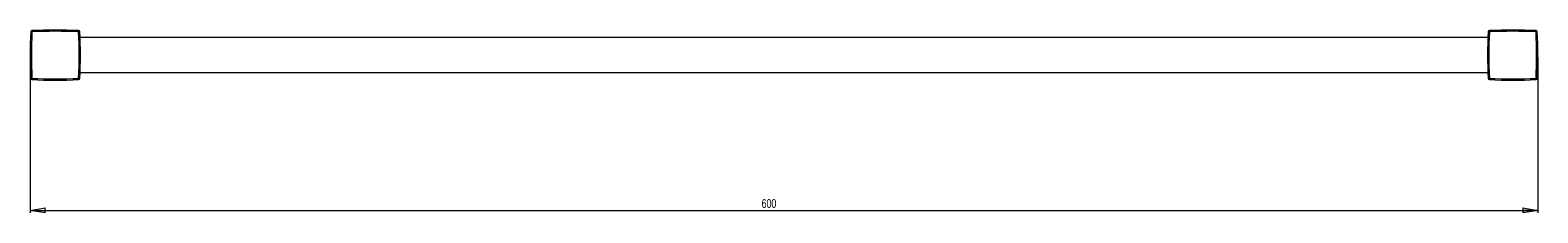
# Model space of a CAD drawing. Header units: millimetres. Extents: x -723 to 529, y -67 to 522.
# Tile 2 of 3: x -723 to -123, y 437 to 510. Entities that reach past the tile are written whole.
import ezdxf

# ---------------------------------------------------------------- set-up
doc = ezdxf.new("R2010")
doc.units = ezdxf.units.MM
doc.styles.add('SLDTEXTSTYLE0', font='TXT', dxfattribs={"width": 0.75})
doc.dimstyles.new('SLDDIMSTYLE0', dxfattribs={"dimtxt": 3.5, "dimasz": 6, "dimexe": 0, "dimexo": 0.0625, "dimgap": 0.875, "dimtad": 1, "dimtoh": 1, "dimrnd": 1e-09, "dimzin": 12, "dimdsep": 46, "dimtxsty": 'SLDTEXTSTYLE0', "dimblk1": 'CLOSED', "dimblk2": 'CLOSED', "dimsah": 1, "dimcen": 0.09, "dimadec": 0, "dimazin": 0, "dimtfac": 1, "dimtofl": 0, "dimtmove": 0, "dimatfit": 3, "dimldrblk": 'CLOSED', "dimfxl": 1, "dimfrac": 2, "dimtolj": 1, "dimtzin": 12, "dimarcsym": 0})

# ---------------------------------------------------------------- blocks, each defined once
blk = doc.blocks.new('_CLOSED')
at = {"color": 0, "linetype": 'ByBlock', "lineweight": -2}
for p, q in [((-1, 0.166667), (0, 0)), ((-1, 0.166667), (-1, -0.166667)), ((0, 0), (-1, -0.166667)), ((0, 0), (-1, 0))]:
    blk.add_line(p, q, dxfattribs=at)
blk = doc.blocks.new('*D2')
at = {"color": 7, "linetype": 'Continuous', "lineweight": 0}
for p, q in [((-722.87, 499.01), (-722.87, 437.01)), ((-122.87, 499.01), (-122.87, 437.01)), ((-722.87, 438.01), (-122.87, 438.01))]:
    blk.add_line(p, q, dxfattribs=at)
at = {"color": 7, "linetype": 'Continuous', "lineweight": 0, "xscale": 6, "yscale": 6, "rotation": 180}
blk.add_blockref('_CLOSED', (-722.87, 438.01, -35.9), dxfattribs=at)
at = {"color": 7, "linetype": 'Continuous', "lineweight": 0, "xscale": 6, "yscale": 6}
blk.add_blockref('_CLOSED', (-122.87, 438.01, -35.9), dxfattribs=at)
at = {"color": 7, "linetype": 'Continuous', "lineweight": 0, "insert": (-431.78, 442.52), "char_height": 3.5, "attachment_point": 1, "style": 'SLDTEXTSTYLE0'}
blk.add_mtext('600', dxfattribs=at)

msp = doc.modelspace()

# ---------------------------------------------------------------- linework, layer by layer
at = {"color": 142, "linetype": 'Continuous', "lineweight": 0, "true_color": 0x0080c0}
for p, q in [((-722.166, 509.784), (-722.141, 509.284)), ((-123.595, 509.284), (-123.571, 509.784)), ((-722.141, 490.738), (-722.166, 490.238)), ((-123.571, 490.238), (-123.595, 490.738))]:
    msp.add_line(p, q, dxfattribs=at)
at = {"color": 7, "linetype": 'Continuous', "lineweight": 15}
for p, q in [((-703.571, 509.784), (-703.595, 509.284)), ((-703.096, 509.309), (-703.595, 509.284)), ((-702.868, 507.136), (-703.002, 507.135)), ((-142.739, 507.011), (-702.997, 507.011)), ((-142.735, 507.135), (-142.868, 507.136)), ((-142.141, 509.284), (-142.641, 509.309)), ((-142.141, 509.284), (-142.166, 509.784)), ((-703.002, 492.887), (-702.868, 492.886)), ((-702.997, 493.011), (-142.739, 493.011)), ((-142.868, 492.886), (-142.735, 492.887)), ((-716.337, 490.043), (-716.368, 490.011)), ((-709.368, 490.011), (-709.4, 490.043)), ((-703.595, 490.738), (-703.096, 490.713)), ((-703.595, 490.738), (-703.571, 490.238)), ((-142.641, 490.713), (-142.141, 490.738)), ((-142.166, 490.238), (-142.141, 490.738)), ((-136.337, 490.043), (-136.368, 490.011)), ((-129.368, 490.011), (-129.4, 490.043))]:
    msp.add_line(p, q, dxfattribs=at)
for centre, radius, start, end in [((-712.868, 319.761), 190.25, 87.198784, 92.801216), ((-132.868, 319.761), 190.25, 87.198784, 92.801216), ((-712.868, 319.761), 189.75, 87.198784, 92.801216), ((-893.118, 500.011), 189.75, 357.198784, 2.801216), ((-703.595, 509.284), 0.5, 2.801216, 87.198784), ((-893.118, 500.011), 190.25, 357.198784, 2.801216), ((47.382, 500.011), 190.25, 177.198784, 182.801216), ((-142.141, 509.284), 0.5, 92.801216, 177.198784), ((47.382, 500.011), 189.75, 177.198784, 182.801216), ((-132.868, 319.761), 189.75, 87.198784, 92.801216), ((-712.868, 680.261), 190.25, 267.198784, 272.801216), ((-712.868, 680.261), 189.75, 267.198784, 272.801216), ((-703.595, 490.738), 0.5, 272.801216, 357.198784), ((-142.141, 490.738), 0.5, 182.801216, 267.198784), ((-132.868, 680.261), 190.25, 267.198784, 272.801216), ((-132.868, 680.261), 189.75, 267.198784, 272.801216)]:
    msp.add_arc(centre, radius, start, end, dxfattribs=at)
at = {"color": 142, "linetype": 'Continuous', "lineweight": 0, "true_color": 0x0080c0}
for centre, radius, start, end in [((-532.618, 500.011), 190.25, 177.198784, 182.801216), ((-722.141, 509.284), 0.5, 92.801216, 177.198784), ((-532.618, 500.011), 189.75, 177.198784, 182.801216), ((-313.118, 500.011), 189.75, 357.198784, 2.801216), ((-123.595, 509.284), 0.5, 2.801216, 87.198784), ((-313.118, 500.011), 190.25, 357.198784, 2.801216), ((-722.141, 490.738), 0.5, 182.801216, 267.198784), ((-123.595, 490.738), 0.5, 272.801216, 357.198784)]:
    msp.add_arc(centre, radius, start, end, dxfattribs=at)

# ---------------------------------------------------------------- dimensions: what is measured, and where the dimension line sits
at = {"color": 7, "linetype": 'Continuous', "lineweight": 0}
dim = msp.add_linear_dim(base=(-122.868, 438.011), p1=(-722.868, 500.011), p2=(-122.868, 500.011), dimstyle='SLDDIMSTYLE0', dxfattribs=at)
dim.commit()
dim.dimension.update_dxf_attribs({"geometry": '*D2', "text_midpoint": (-427.913, 438.011), "dimtype": 160})

doc.saveas('drawing.dxf')
